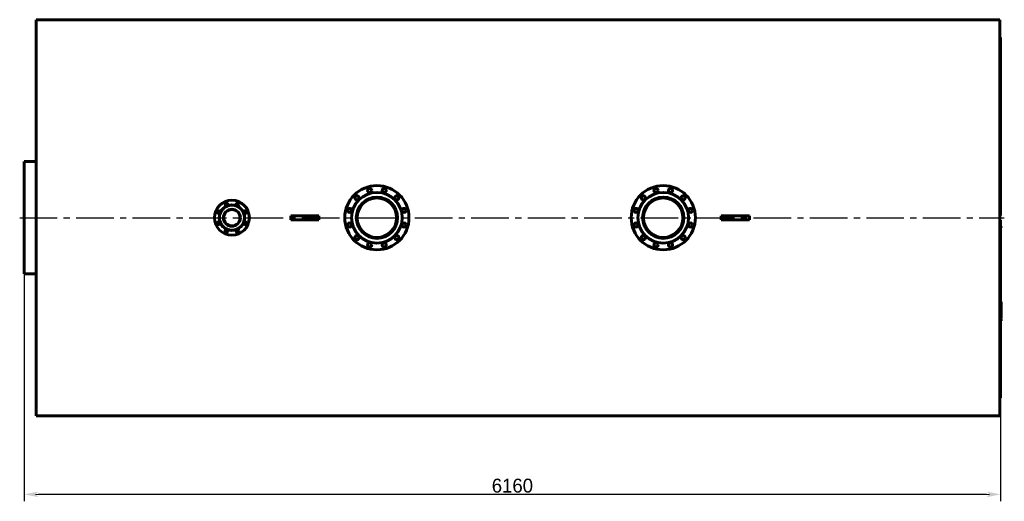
# Model space of a CAD drawing. Header units: millimetres. Extents: x 0 to 5862, y -153 to 841.
# Tile 6 of 6: x 5365 to 5862, y -143 to 100. Entities that reach past the tile are written whole.
import ezdxf

# ---------------------------------------------------------------- set-up
doc = ezdxf.new("R2010")
doc.units = ezdxf.units.MM
doc.linetypes.add('CENTER2_perd8_scale0.997213', pattern=[28.49537, 18.996914, -3.166152, 3.166152, -3.166152])
doc.styles.add('TextStyle_1', font='T-FLEX Type A.TTF', dxfattribs={"height": 7})
doc.dimstyles.new('DIM_ST_5', dxfattribs={"dimtxt": 7, "dimasz": 7, "dimexe": 3.5, "dimexo": 0, "dimgap": 0.875, "dimtad": 1, "dimlfac": 12.5, "dimrnd": 0.01, "dimdsep": 46, "dimtxsty": 'TextStyle_1', "dimblk": 'Arrow_3_C7_Status', "dimcen": 0.09, "dimclrd": 7, "dimclre": 7, "dimclrt": 7, "dimazin": 0, "dimtfac": 1, "dimtdec": 0, "dimtmove": 0, "dimatfit": 0, "dimldrblk": 'NONE', "dimfxl": 1, "dimtvp": 1, "dimtolj": 1, "dimarcsym": 0})

# ---------------------------------------------------------------- blocks, each defined once
blk = doc.blocks.new('Arrow_3_C7_Status')
at = {"color": 7, "linetype": 'Continuous', "lineweight": 0}
blk.add_line((-1, 0), (-0.8, 0), dxfattribs=at)
at = {"color": 7}
blk.add_solid([(-1, -0.2), (0, 0), (-0.8, 0), (-1, 0.2)], dxfattribs=at)
blk = doc.blocks.new('*D14')
at = {"color": 7, "lineweight": -2}
for p, q in [((-246.57, 0), (-246.57, -143.16)), ((246.23, -90.92), (246.23, -143.16)), ((239.23, -139.66), (-239.57, -139.66))]:
    blk.add_line(p, q, dxfattribs=at)
at = {"layer": 'Defpoints', "color": 0}
for p in [(-246.57, 0), (246.23, -90.92), (-246.57, -139.66)]:
    blk.add_point(p, dxfattribs=at)
at = {"color": 7, "lineweight": -2, "xscale": 7, "yscale": 7, "zscale": 7}
for p, rotation in [((-246.57, -139.66), 180), ((246.23, -139.66), 360)]:
    blk.add_blockref('Arrow_3_C7_Status', p, dxfattribs=dict(at, rotation=rotation))
at = {"color": 7, "insert": (-0.17, -135.29), "char_height": 7, "attachment_point": 5, "style": 'TextStyle_1'}
blk.add_mtext('\\A1;6160{\\H0.5x;\\S^ ;}', dxfattribs=at)
blk = doc.blocks.new('_None')
blk = doc.blocks.new('Проекция_14')
at = {"color": 7, "linetype": 'Continuous', "lineweight": 60}
for p, q in [((-240.648, 99.96), (229.272, 99.96)), ((-240.648, -99.96), (-240.648, 99.96)), ((245.832, 99.96), (229.272, 99.96)), ((245.832, -99.96), (245.832, 99.96)), ((246.232, 90.92), (245.832, 90.92)), ((246.232, 1.68892), (246.232, 90.92)), ((-246.568, 28.4), (-246.568, -28.4)), ((-240.648, 28.4), (-246.568, 28.4)), ((-110.43826, 1), (-112.069, 1)), ((-99.49774, 1), (-110.43826, 1)), ((-97.867, 1), (-99.49774, 1)), ((105.291, 1), (106.92174, 1)), ((106.92174, 1), (117.86226, 1)), ((117.86226, 1), (119.493, 1)), ((246.232, 1.2), (245.832, 1.2)), ((246.232, 1.68892), (246.232, 1.2)), ((-110.43826, -1), (-112.069, -1)), ((-99.49774, -1), (-110.43826, -1)), ((-97.867, -1), (-99.49774, -1)), ((105.291, -1), (106.92174, -1)), ((106.92174, -1), (117.86226, -1)), ((117.86226, -1), (119.493, -1)), ((245.832, -1.2), (246.232, -1.2)), ((246.232, -1.2), (246.232, -1.68892)), ((246.232, -1.68892), (246.232, -90.92)), ((246.568, -4.38429), (246.232, -4.38429)), ((246.568, -4.39999), (246.232, -4.39999)), ((246.568, -4.95131), (246.232, -4.95131)), ((246.568, -4.95132), (246.232, -4.95132)), ((246.568, -4.95418), (246.232, -4.95418)), ((246.568, -4.96784), (246.232, -4.96784)), ((246.568, -4.39909), (246.568, -4.38429)), ((246.568, -4.95131), (246.568, -4.39999)), ((246.568, -4.95132), (246.568, -4.95131)), ((246.568, -4.95418), (246.568, -4.95235)), ((246.568, -4.96784), (246.568, -4.95418)), ((-240.648, -28.4), (-246.568, -28.4)), ((246.568, -42.40001), (246.232, -42.40001)), ((246.568, -43.89669), (246.232, -43.89669)), ((246.568, -43.89762), (246.232, -43.89762)), ((246.568, -43.91421), (246.232, -43.91421)), ((246.568, -44.10207), (246.232, -44.10207)), ((246.568, -43.40822), (246.568, -42.40001)), ((246.568, -43.89669), (246.568, -43.40822)), ((246.568, -43.89762), (246.568, -43.89749)), ((246.568, -43.91421), (246.568, -43.89762)), ((246.568, -44.85964), (246.568, -44.10207)), ((246.568, -44.85964), (246.232, -44.85964)), ((246.568, -45.01602), (246.232, -45.01602)), ((246.568, -45.07848), (246.232, -45.07848)), ((246.568, -45.75165), (246.232, -45.75165)), ((246.568, -47.46615), (246.232, -47.46615)), ((246.568, -49.23146), (246.232, -49.23146)), ((246.568, -49.51208), (246.232, -49.51208)), ((246.568, -45.01602), (246.568, -44.85964)), ((246.568, -45.07773), (246.568, -45.01619)), ((246.568, -45.11141), (246.568, -45.07845)), ((246.568, -45.55961), (246.568, -45.11141)), ((246.568, -45.61012), (246.568, -45.55961)), ((246.568, -45.75025), (246.568, -45.61012)), ((246.568, -45.78367), (246.568, -45.75165)), ((246.568, -46.23432), (246.568, -45.78367)), ((246.568, -46.28374), (246.568, -46.23432)), ((246.568, -46.43036), (246.568, -46.28374)), ((246.568, -46.49619), (246.568, -46.4314)), ((246.568, -47.11623), (246.568, -46.49619)), ((246.568, -47.46521), (246.568, -47.11623)), ((246.568, -48.2246), (246.568, -47.46615)), ((246.568, -48.22383), (246.568, -48.22086)), ((246.568, -49.23146), (246.568, -48.2246)), ((246.568, -49.51208), (246.568, -49.23146)), ((246.568, -50.56105), (246.568, -49.51208)), ((246.568, -50.56105), (246.232, -50.56105)), ((246.568, -50.56105), (246.232, -50.56105)), ((246.568, -50.8093), (246.232, -50.8093)), ((246.568, -51.59941), (246.232, -51.59941)), ((246.568, -51.99999), (246.232, -51.99999)), ((246.568, -50.56105), (246.568, -50.56105)), ((246.568, -51.59941), (246.568, -50.8093)), ((246.568, -51.99999), (246.568, -51.59941)), ((245.832, -90.92), (246.232, -90.92)), ((-240.648, -99.96), (245.832, -99.96))]:
    blk.add_line(p, q, dxfattribs=at)
at = {"color": 7, "linetype": 'CENTER2_perd8_scale0.997213', "lineweight": 25}
blk.add_line((-248.90133, 0), (248.16533, 0), dxfattribs=at)
at = {"color": 7, "lineweight": 60, "flags": 128}
blk.add_lwpolyline([(246.568, -46.43141), (246.41597, -46.43141), (246.232, -46.43141)], dxfattribs=at)
at = {"color": 7, "linetype": 'Continuous', "lineweight": 60}
for centre, radius in [((-68.568, 0), 16.2), ((75.992, 0), 16.2), ((-68.568, 0), 12.8), ((-78.60892, 10.04092), 1.04), ((-68.568, 0), 10.416), ((-68.568, 0), 9.96), ((-72.24323, 13.71615), 1.04), ((-64.89277, 13.71615), 1.04), ((-58.52708, 10.04092), 1.04), ((75.992, 0), 12.8), ((65.95108, 10.04092), 1.04), ((75.992, 0), 10.416), ((75.992, 0), 9.96), ((72.31677, 13.71615), 1.04), ((79.66723, 13.71615), 1.04), ((86.03292, 10.04092), 1.04), ((-141.768, 0), 8.8), ((-141.768, 0), 6.44), ((-141.768, 0), 6.32), ((-144.52332, 6.65194), 0.72), ((-139.01268, 6.65194), 0.72), ((-148.41993, 2.75532), 0.72), ((-141.768, 0), 4.284), ((-141.768, 0), 4.124), ((-135.11607, 2.75532), 0.72), ((-82.28415, 3.67523), 1.04), ((-54.85185, 3.67523), 1.04), ((62.27585, 3.67523), 1.04), ((89.70815, 3.67523), 1.04), ((-148.41993, -2.75532), 0.72), ((-135.11607, -2.75532), 0.72), ((-82.28415, -3.67523), 1.04), ((-54.85185, -3.67523), 1.04), ((62.27585, -3.67523), 1.04), ((89.70815, -3.67523), 1.04), ((-144.52332, -6.65193), 0.72), ((-139.01268, -6.65193), 0.72), ((-78.60892, -10.04092), 1.04), ((-58.52708, -10.04092), 1.04), ((65.95108, -10.04092), 1.04), ((86.03292, -10.04092), 1.04), ((-72.24323, -13.71615), 1.04), ((-64.89277, -13.71615), 1.04), ((72.31677, -13.71615), 1.04), ((79.66723, -13.71615), 1.04)]:
    blk.add_circle(centre, radius, dxfattribs=at)
for centre, start_param, end_param in [((-133.96758, 0), 4.702384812, 4.722393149), ((-75.96842, 0), 1.560792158, 1.580800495), ((83.39242, 0), 4.702384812, 4.722393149), ((141.39158, 0), 1.560792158, 1.580800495)]:
    blk.add_ellipse(centre, major_axis=(0, 99.96), ratio=0.219084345, start_param=start_param, end_param=end_param, dxfattribs=at)
dim = blk.add_linear_dim(base=(-246.568, -139.66), p1=(246.232, -90.92), p2=(-246.568, 0), angle=180, text='<>{\\H0.5x;\\S^ ;}', dimstyle='DIM_ST_5')
dim.commit()
dim.dimension.update_dxf_attribs({"geometry": '*D14', "text_midpoint": (-0.168, -139.66), "dimtype": 160})

msp = doc.modelspace()

# ---------------------------------------------------------------- block references
msp.add_blockref('Проекция_14', (5613.8932, 0))

doc.saveas('drawing.dxf')
